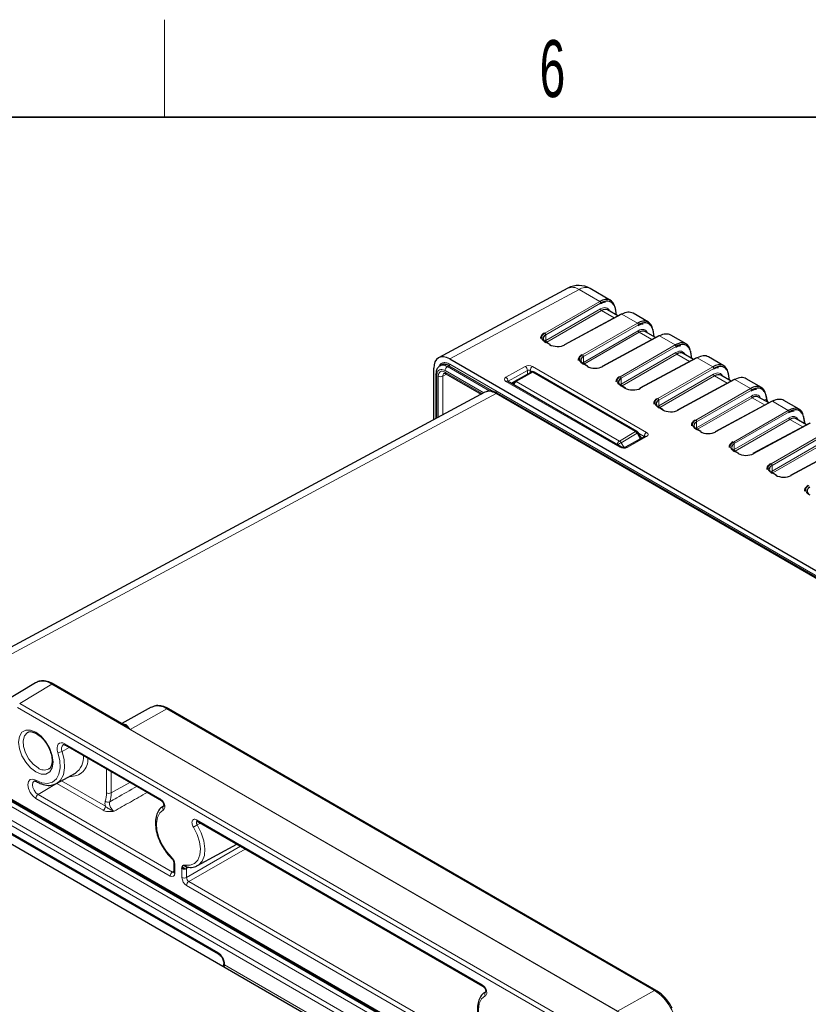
# Paper-space layout 'Blatt4' of a CAD drawing. Header units: millimetres. Extents: x 5 to 418, y 2 to 292.
# Tile 57 of 59: x 256 to 304, y 228 to 288. Entities that reach past the tile are written whole.
import ezdxf

# ---------------------------------------------------------------- set-up
doc = ezdxf.new("R2010")
doc.units = ezdxf.units.MM
doc.layers.add('SLD-0', color=7, linetype='Continuous')
doc.styles.add('SLDTEXTSTYLE0', font='TXT', dxfattribs={"width": 0.605})

psp = doc.layouts.new('Blatt4')

# ---------------------------------------------------------------- linework, layer by layer
at = {"color": 7, "linetype": 'Continuous', "lineweight": 25}
for p, q in [((289.558, 272), (281.604, 267.723)), ((292.182, 271.252), (290.921, 271.98)), ((292.633, 270.299), (292, 270.664)), ((292.546, 270.349), (292.476, 270.773)), ((292.831, 270.405), (289.337, 268.527)), ((294.502, 269.913), (293.564, 270.454)), ((294.952, 268.96), (294.319, 269.325)), ((294.865, 269.01), (294.795, 269.434)), ((288.462, 268.54), (288.184, 268.7)), ((295.151, 269.067), (291.657, 267.188)), ((296.821, 268.574), (295.883, 269.115)), ((297.185, 267.671), (297.115, 268.095)), ((282.292, 267.647), (307.37, 253.17)), ((297.47, 267.728), (293.976, 265.849)), ((297.271, 267.621), (296.638, 267.987)), ((299.14, 267.235), (298.203, 267.776)), ((281.302, 263.914), (281.302, 267.076)), ((281.768, 267.275), (281.681, 267.223)), ((290.781, 267.201), (290.504, 267.361)), ((281.438, 266.724), (281.438, 266.728)), ((281.438, 266.724), (281.438, 263.987)), ((282.048, 266.743), (284.226, 265.486)), ((292.852, 262.228), (285.838, 266.277)), ((286.083, 266.167), (286.283, 266.282)), ((286.283, 266.282), (287.291, 266.844)), ((293.803, 263.198), (287.489, 266.843)), ((299.789, 266.389), (296.295, 264.51)), ((299.591, 266.282), (298.957, 266.648)), ((299.502, 266.345), (299.434, 266.756)), ((301.46, 265.896), (300.522, 266.437)), ((293.101, 265.862), (292.823, 266.023)), ((284.447, 265.605), (253.786, 249.13)), ((338.374, 234.858), (285.231, 265.536)), ((302.109, 265.05), (298.615, 263.171)), ((301.91, 264.943), (301.277, 265.309)), ((301.782, 265.246), (301.753, 265.417)), ((303.779, 264.557), (302.841, 265.098)), ((295.42, 264.523), (295.142, 264.684)), ((304.229, 263.604), (303.596, 263.97)), ((304.14, 263.667), (304.073, 264.078)), ((297.739, 263.184), (297.461, 263.345)), ((304.428, 263.711), (300.934, 261.832)), ((294.295, 262.887), (293.107, 262.225)), ((294.076, 262.778), (293.876, 263.124)), ((294.082, 262.768), (294.076, 262.778)), ((306.747, 262.372), (303.253, 260.493)), ((300.059, 261.845), (299.781, 262.006)), ((302.378, 260.507), (302.1, 260.667)), ((256.806, 247.745), (254.851, 246.56)), ((262.24, 245.171), (257.921, 247.664)), ((263.935, 246.244), (262.114, 245.244)), ((294.973, 228.841), (264.992, 246.149)), ((247.821, 244.865), (303.259, 212.862)), ((258.661, 243.907), (264.522, 240.524)), ((258.664, 243.906), (258.661, 243.907)), ((258.112, 241.56), (259.262, 242.191)), ((250.152, 241.419), (268.062, 231.08)), ((264.639, 240.148), (264.716, 240.194)), ((264.697, 240.185), (264.669, 240.168)), ((297.362, 213.56), (252.362, 239.538)), ((266.759, 239.233), (284.321, 229.094)), ((266.781, 236.508), (269.188, 237.83)), ((265.319, 236.678), (265.319, 236.117)), ((265.996, 236.309), (265.83, 236.405)), ((266.117, 236.424), (266.12, 236.424)), ((268.386, 230.518), (268.386, 230.496)), ((284.438, 228.719), (284.515, 228.764)), ((284.496, 228.755), (284.468, 228.738))]:
    psp.add_line(p, q, dxfattribs=at)
at = {"color": 7, "linetype": 'Continuous', "lineweight": 18}
for p, q in [((290.239, 271.92), (282.292, 267.647)), ((291.511, 271.186), (290.239, 271.92)), ((288.137, 269.238), (291.511, 271.186)), ((291.568, 271.088), (288.193, 269.14)), ((288.193, 268.78), (291.56, 270.724)), ((291.617, 270.626), (288.25, 268.682)), ((292.4, 270.174), (291.617, 270.626)), ((292.514, 270.367), (292.455, 270.727)), ((292.87, 270.401), (289.376, 268.522)), ((293.83, 269.847), (292.87, 270.401)), ((290.456, 267.899), (293.83, 269.847)), ((293.887, 269.749), (290.513, 267.801)), ((290.513, 267.441), (293.88, 269.385)), ((293.936, 269.287), (290.569, 267.343)), ((294.72, 268.835), (293.936, 269.287)), ((294.833, 269.028), (294.774, 269.389)), ((288.423, 268.537), (288.145, 268.697)), ((288.193, 268.78), (288.193, 269.14)), ((295.19, 269.062), (291.695, 267.183)), ((296.15, 268.508), (295.19, 269.062)), ((292.775, 266.56), (296.15, 268.508)), ((296.206, 268.41), (292.832, 266.462)), ((290.513, 267.441), (290.513, 267.801)), ((292.832, 266.103), (296.199, 268.046)), ((296.256, 267.948), (292.889, 266.005)), ((297.509, 267.723), (294.015, 265.844)), ((297.039, 267.496), (296.256, 267.948)), ((297.153, 267.689), (297.093, 268.05)), ((298.469, 267.169), (297.509, 267.723)), ((284.376, 265.566), (282.004, 266.936)), ((282.231, 267.231), (282.144, 267.18)), ((282.144, 267.18), (284.75, 265.676)), ((285.004, 265.63), (282.231, 267.231)), ((282.287, 267.328), (308.224, 252.355)), ((285.74, 266.526), (286.928, 267.187)), ((287.067, 266.941), (285.879, 266.279)), ((287.067, 266.719), (287.067, 266.941)), ((287.357, 266.867), (287.237, 266.936)), ((287.237, 266.936), (287.237, 266.814)), ((287.38, 267.183), (294.395, 263.133)), ((290.742, 267.198), (290.465, 267.358)), ((295.095, 265.221), (298.469, 267.169)), ((298.526, 267.071), (295.151, 265.123)), ((281.496, 266.643), (281.496, 264.019)), ((281.582, 264.065), (281.582, 266.59)), ((282.097, 266.715), (281.863, 266.588)), ((281.863, 266.588), (281.863, 264.216)), ((282.006, 266.835), (284.287, 265.518)), ((292.754, 262.219), (285.74, 266.269)), ((285.879, 266.279), (285.879, 266.253)), ((287.389, 266.833), (286.382, 266.271)), ((286.382, 266.271), (292.73, 262.606)), ((293.703, 263.188), (287.389, 266.833)), ((292.832, 266.103), (292.832, 266.462)), ((295.151, 264.764), (298.518, 266.707)), ((298.575, 266.609), (295.208, 264.666)), ((299.828, 266.384), (296.334, 264.506)), ((299.358, 266.157), (298.575, 266.609)), ((299.472, 266.351), (299.413, 266.711)), ((300.788, 265.83), (299.828, 266.384)), ((286.083, 266.167), (286.059, 266.149)), ((293.062, 265.859), (292.784, 266.019)), ((297.414, 263.882), (300.788, 265.83)), ((300.845, 265.732), (297.471, 263.784)), ((285.134, 265.528), (254.336, 248.98)), ((338.276, 234.849), (285.134, 265.528)), ((295.151, 264.764), (295.151, 265.123)), ((297.471, 263.425), (300.838, 265.368)), ((300.894, 265.27), (297.527, 263.327)), ((301.678, 264.818), (300.894, 265.27)), ((301.76, 265.201), (301.614, 265.114)), ((301.76, 265.201), (301.732, 265.372)), ((295.381, 264.52), (295.103, 264.68)), ((302.147, 265.045), (298.653, 263.167)), ((299.733, 262.543), (303.108, 264.491)), ((303.108, 264.491), (302.147, 265.045)), ((303.164, 264.393), (299.79, 262.445)), ((299.79, 262.086), (303.157, 264.029)), ((303.213, 263.932), (299.847, 261.988)), ((303.997, 263.479), (303.213, 263.932)), ((304.111, 263.673), (304.051, 264.033)), ((297.7, 263.181), (297.422, 263.341)), ((297.471, 263.425), (297.471, 263.784)), ((304.467, 263.706), (300.973, 261.828)), ((292.73, 262.606), (293.703, 263.188)), ((293.805, 263.083), (292.832, 262.502)), ((294.395, 262.877), (293.207, 262.215)), ((293.712, 262.562), (294.005, 262.737)), ((293.876, 263.124), (293.805, 263.083)), ((294.005, 262.737), (293.805, 263.083)), ((294.251, 262.887), (293.894, 263.093)), ((294.076, 262.778), (294.005, 262.737)), ((294.005, 262.737), (294.01, 262.728)), ((294.251, 262.862), (294.251, 262.887)), ((302.053, 261.204), (305.427, 263.152)), ((305.483, 263.054), (302.109, 261.106)), ((302.109, 260.747), (305.476, 262.691)), ((292.832, 262.502), (293.006, 262.2)), ((299.79, 262.086), (299.79, 262.445)), ((305.533, 262.593), (302.166, 260.649)), ((306.786, 262.367), (303.292, 260.489)), ((300.02, 261.842), (299.742, 262.002)), ((302.109, 260.747), (302.109, 261.106)), ((302.339, 260.503), (302.061, 260.663)), ((257.818, 247.653), (255.839, 246.47)), ((297.416, 224.793), (257.818, 247.653)), ((257.823, 247.656), (262.632, 244.88)), ((255.839, 246.47), (295.437, 223.611)), ((295.298, 223.367), (255.7, 246.227)), ((262.632, 244.88), (264.894, 246.141)), ((294.876, 228.833), (264.894, 246.141)), ((247.78, 244.956), (303.217, 212.953)), ((262.632, 244.88), (292.613, 227.572)), ((304.068, 211.995), (248.631, 243.998)), ((248.77, 244.241), (304.067, 212.319)), ((258.62, 243.999), (264.481, 240.615)), ((303.217, 211.326), (247.78, 243.329)), ((247.919, 243.573), (303.356, 211.569)), ((258.887, 243.777), (258.447, 243.527)), ((261.178, 240.981), (261.178, 242.454)), ((261.458, 242.292), (261.458, 240.979)), ((250.11, 241.511), (268.021, 231.172)), ((258.106, 241.565), (256.97, 240.886)), ((260.969, 239.912), (258.114, 241.561)), ((258.401, 241.719), (261.108, 240.156)), ((262.616, 241.624), (261.458, 240.979)), ((256.97, 240.886), (265.234, 236.115)), ((263.677, 241.007), (263.657, 241.023)), ((263.677, 241.007), (263.681, 241.009)), ((264.554, 240.501), (263.677, 241.007)), ((265.095, 235.872), (256.831, 240.643)), ((266.717, 239.324), (284.28, 229.186)), ((266.959, 239.117), (266.76, 239.014)), ((266.101, 235.779), (269.421, 237.696)), ((269.7, 237.53), (266.242, 235.534)), ((269.7, 237.53), (269.704, 237.532)), ((284.353, 229.071), (269.7, 237.53)), ((265.234, 236.115), (265.319, 236.168)), ((265.378, 236.596), (265.378, 236.035)), ((265.82, 235.78), (265.82, 236.341)), ((265.859, 236.324), (265.821, 236.346)), ((265.901, 236.518), (266.113, 236.396)), ((266.232, 236.411), (266.101, 236.34)), ((266.101, 236.34), (266.101, 235.779)), ((266.242, 235.534), (285.033, 224.686)), ((284.894, 224.442), (266.103, 235.29)), ((268.445, 230.437), (268.445, 230.414)), ((268.445, 230.414), (285.098, 220.8)), ((292.613, 227.572), (294.876, 228.833))]:
    psp.add_line(p, q, dxfattribs=at)
at = {"color": 7, "linetype": 'Continuous', "lineweight": 25, "flags": 128}
for points in [[(299.502, 266.345), (299.502, 266.34), (299.502, 266.333)], [(286.082, 266.166), (286.06, 266.151), (286.058, 266.15)], [(304.14, 263.667), (304.141, 263.662), (304.141, 263.656)], [(256.872, 241.674), (256.872, 241.674), (256.869, 241.676)]]:
    psp.add_lwpolyline(points, dxfattribs=at)
at = {"color": 7, "linetype": 'Continuous', "lineweight": 18, "flags": 128}
for points in [[(292.832, 262.502), (292.802, 262.485), (292.77, 262.466), (292.736, 262.446), (292.702, 262.427), (292.669, 262.408), (292.638, 262.39), (292.611, 262.374), (292.605, 262.371)], [(256.831, 242.266), (256.503, 242.515), (256.208, 242.859), (255.973, 243.266), (255.822, 243.694), (255.77, 244.103), (255.822, 244.451), (255.973, 244.706), (256.208, 244.841), (256.503, 244.844), (256.831, 244.715), (257.159, 244.466), (257.454, 244.121), (257.689, 243.715), (257.84, 243.286), (257.892, 242.878), (257.84, 242.53), (257.689, 242.275), (257.454, 242.14), (257.159, 242.136), (256.831, 242.266)], [(256.318, 244.695), (256.296, 244.681), (256.131, 244.484), (256.056, 244.189), (256.081, 243.826), (256.203, 243.436), (256.408, 243.06), (256.674, 242.74), (256.972, 242.51)], [(258.181, 243.45), (258.143, 243.606), (258.135, 243.752), (258.157, 243.877), (258.209, 243.975), (258.287, 244.038), (258.385, 244.064), (258.499, 244.051), (258.62, 243.999)], [(256.831, 241.765), (257.203, 241.605), (257.552, 241.563), (257.855, 241.643), (258.094, 241.839), (258.253, 242.14), (258.322, 242.525), (258.298, 242.971), (258.181, 243.45)], [(258.447, 243.527), (258.575, 243.003), (258.602, 242.514), (258.526, 242.092), (258.352, 241.763), (258.117, 241.562)], [(256.831, 240.643), (256.645, 240.793), (256.487, 241.006), (256.382, 241.248), (256.345, 241.485), (256.382, 241.678), (256.487, 241.799), (256.645, 241.83), (256.831, 241.765)], [(256.728, 241.708), (256.726, 241.706), (256.652, 241.62), (256.625, 241.483), (256.652, 241.316), (256.726, 241.144), (256.838, 240.993), (256.97, 240.886)], [(264.674, 239.939), (264.452, 239.755), (264.307, 239.471), (264.248, 239.107), (264.279, 238.687), (264.399, 238.238), (264.599, 237.791), (264.866, 237.376), (265.182, 237.02)], [(266.016, 236.539), (266.332, 236.53), (266.599, 236.636), (266.799, 236.852), (266.919, 237.163), (266.951, 237.547), (266.892, 237.979), (266.746, 238.431), (266.524, 238.871)], [(266.76, 239.014), (267.005, 238.528), (267.166, 238.029), (267.231, 237.552), (267.196, 237.128), (267.064, 236.785), (266.843, 236.546), (266.763, 236.499)], [(269.7, 237.53), (269.673, 237.549), (269.671, 237.551)], [(284.473, 228.509), (284.251, 228.325), (284.106, 228.042), (284.047, 227.677), (284.078, 227.257), (284.198, 226.808), (284.398, 226.361), (284.665, 225.946), (284.981, 225.59)]]:
    psp.add_lwpolyline(points, dxfattribs=at)
at = {"color": 7, "linetype": 'Continuous', "lineweight": 25}
for centre, radius, start, end in [((290.221, 270.767), 1.4, 60.00269, 118.26557), ((292.433, 270.764), 0.044, 11.48, 63.10992), ((292.847, 270.369), 0.0395, 53.60191, 112.96519), ((294.752, 269.425), 0.044, 11.48, 63.10992), ((295.166, 269.03), 0.0395, 53.60191, 112.96519), ((288.445, 268.504), 0.0396, 65.36022, 124.60414), ((289.353, 268.49), 0.0395, 53.60191, 112.96519), ((297.072, 268.086), 0.044, 11.48, 63.10992), ((297.485, 267.691), 0.0395, 53.60191, 112.96519), ((287.389, 266.67), 0.2, 60.00269, 119.1388), ((290.765, 267.165), 0.0396, 65.36022, 124.60414), ((291.672, 267.152), 0.0395, 53.60191, 112.96519), ((299.391, 266.747), 0.044, 11.48, 63.10992), ((299.805, 266.352), 0.0395, 53.60191, 112.96519), ((293.084, 265.826), 0.0396, 65.36022, 124.60414), ((293.991, 265.813), 0.0395, 53.60191, 112.96519), ((301.71, 265.408), 0.044, 11.48, 63.10992), ((302.124, 265.013), 0.0395, 53.60191, 112.96519), ((295.403, 264.487), 0.0396, 65.36022, 124.60414), ((296.311, 264.474), 0.0395, 53.60191, 112.96519), ((304.03, 264.069), 0.044, 11.48, 63.10992), ((293.703, 263.024), 0.2, 30.00252, 60.00269), ((297.723, 263.148), 0.0396, 65.36022, 124.60414), ((298.63, 263.135), 0.0395, 53.60191, 112.96519), ((300.042, 261.809), 0.0396, 65.36022, 124.60414), ((300.949, 261.796), 0.0395, 53.60191, 112.96519), ((302.361, 260.471), 0.0396, 65.36022, 124.60414), ((303.269, 260.457), 0.0395, 53.60191, 112.96519), ((265.962, 236.615), 0.308, 242.65648, 296.76622), ((266.154, 236.56), 0.14, 188.52484, 254.73264)]:
    psp.add_arc(centre, radius, start, end, dxfattribs=at)
at = {"color": 7, "linetype": 'Continuous', "lineweight": 18}
for centre, radius, start, end in [((289.828, 271.363), 0.692, 53.60191, 112.96519), ((290.632, 271.35), 0.693, 65.33229, 124.63207), ((291.448, 271.084), 0.119, 1.72152, 58.27848), ((291.68, 270.728), 0.119, 181.72152, 238.27848), ((292.427, 270.768), 0.0493, 304.21163, 5.03558), ((293.768, 269.745), 0.119, 1.72152, 58.27848), ((293.999, 269.389), 0.119, 181.72152, 238.27848), ((294.746, 269.429), 0.0493, 304.21163, 5.03558), ((288.074, 269.136), 0.119, 1.72152, 58.27848), ((288.168, 268.664), 0.0396, 65.36022, 124.60414), ((288.313, 268.784), 0.119, 181.72152, 238.27848), ((296.087, 268.406), 0.119, 1.72152, 58.27848), ((297.066, 268.09), 0.0493, 304.21163, 5.03558), ((290.393, 267.797), 0.119, 1.72152, 58.27848), ((296.318, 268.05), 0.119, 181.72152, 238.27848), ((282.311, 266.922), 0.308, 122.91809, 177.3706), ((282.164, 267.334), 0.123, 302.91809, 357.3706), ((286.764, 266.933), 0.303, 1.58347, 57.26691), ((287.543, 266.923), 0.307, 121.9772, 177.4454), ((290.487, 267.325), 0.0396, 65.36022, 124.60414), ((290.632, 267.445), 0.119, 181.72152, 238.27848), ((298.406, 267.067), 0.119, 1.72152, 58.27848), ((281.533, 266.731), 0.096, 184.09434, 247.2258), ((281.724, 266.863), 0.308, 242.65648, 296.76622), ((282.105, 266.824), 0.0988, 173.76303, 234.92479), ((285.576, 266.271), 0.303, 1.58347, 57.26691), ((285.796, 266.187), 0.099, 65.36022, 124.60414), ((286.386, 266.135), 0.18, 125.0418, 207.44895), ((286.55, 266.01), 0.311, 122.81131, 173.61212), ((286.323, 266.193), 0.0976, 53.25708, 114.08543), ((287.33, 266.755), 0.0976, 53.25708, 114.08543), ((287.447, 266.751), 0.101, 65.69288, 125.61758), ((292.713, 266.458), 0.119, 1.72152, 58.27848), ((298.638, 266.711), 0.119, 181.72152, 238.27848), ((299.385, 266.751), 0.0493, 304.21163, 5.03558), ((292.806, 265.987), 0.0396, 65.36022, 124.60414), ((292.951, 266.106), 0.119, 181.72152, 238.27848), ((300.726, 265.728), 0.119, 1.72152, 58.27848), ((285.19, 265.446), 0.099, 65.35414, 124.58522), ((295.032, 265.119), 0.119, 1.72152, 58.27848), ((300.957, 265.372), 0.119, 181.72152, 238.27848), ((301.704, 265.413), 0.0493, 304.21163, 5.03558), ((301.732, 265.242), 0.0493, 304.21163, 5.03558), ((295.126, 264.648), 0.0396, 65.36022, 124.60414), ((295.271, 264.767), 0.119, 181.72152, 238.27848), ((303.045, 264.389), 0.119, 1.72152, 58.27848), ((297.351, 263.781), 0.119, 1.72152, 58.27848), ((303.276, 264.033), 0.119, 181.72152, 238.27848), ((304.024, 264.074), 0.0493, 304.21163, 5.03558), ((297.445, 263.309), 0.0396, 65.36022, 124.60414), ((297.59, 263.428), 0.119, 181.72152, 238.27848), ((293.761, 263.106), 0.101, 65.69288, 125.61758), ((293.555, 262.942), 0.287, 29.47073, 58.96593), ((294.557, 262.873), 0.307, 121.9772, 177.4454), ((294.336, 262.794), 0.101, 54.63713, 113.91254), ((292.899, 262.345), 0.311, 122.81131, 173.61212), ((292.582, 262.361), 0.287, 29.47073, 58.96593), ((292.811, 262.138), 0.0989, 65.19275, 124.6183), ((293.148, 262.132), 0.101, 54.63777, 113.90476), ((299.671, 262.442), 0.119, 1.72152, 58.27848), ((299.909, 262.089), 0.119, 181.72152, 238.27848), ((299.764, 261.97), 0.0396, 65.36022, 124.60414), ((301.99, 261.103), 0.119, 1.72152, 58.27848), ((302.084, 260.631), 0.0396, 65.36022, 124.60414), ((302.229, 260.75), 0.119, 181.72152, 238.27848), ((257.239, 246.894), 0.954, 52.64308, 116.99717), ((257.241, 246.866), 0.981, 53.6183, 115.93767), ((257.915, 247.491), 0.189, 119.13117, 120.86345), ((257.88, 247.574), 0.099, 65.36022, 124.60414), ((264.323, 245.34), 0.983, 54.47319, 113.27203), ((264.951, 246.059), 0.099, 65.36022, 124.60414), ((258.754, 243.687), 0.346, 132.16479, 207.6305), ((258.718, 243.988), 0.0988, 173.76303, 234.92479), ((258.154, 244.046), 0.596, 272.53993, 299.4462), ((258.545, 243.178), 1.22, 305.99324, 4.40978), ((259.006, 243.025), 1.034, 264.46654, 4.89418), ((257.35, 243.011), 0.627, 232.91632, 295.25919), ((256.933, 241.756), 0.102, 174.68609, 231.45586), ((257.139, 240.629), 0.308, 123.22971, 177.34769), ((259.608, 240.96), 1.571, 342.21189, 0.76639), ((261.32, 241.254), 0.308, 242.65648, 296.76622), ((259.742, 240.956), 1.717, 342.21189, 0.76639), ((261.275, 240.657), 0.247, 225.80809, 294.25561), ((264.579, 240.604), 0.0985, 173.70703, 235.54312), ((260.8, 240.17), 0.308, 303.22971, 357.34769), ((264.832, 240.044), 0.189, 127.50215, 213.69155), ((266.816, 239.313), 0.0988, 173.76303, 234.92479), ((269.74, 233.857), 5.957, 120.01818, 122.67231), ((265.233, 236.991), 0.0586, 150.51177, 215.97533), ((265.415, 236.685), 0.0957, 183.29393, 247.27374), ((265.403, 235.858), 0.308, 123.22971, 177.34769), ((265.415, 236.124), 0.0961, 184.12934, 247.1908), ((265.962, 236.054), 0.308, 242.65648, 296.76622), ((266.411, 235.276), 0.308, 123.22971, 177.34769), ((268.116, 231.16), 0.096, 172.79598, 236.05434), ((268.482, 230.526), 0.0962, 184.50157, 247.15347), ((268.482, 230.502), 0.0958, 183.44041, 247.25929), ((284.378, 229.175), 0.0985, 173.70703, 235.54312), ((284.631, 228.614), 0.189, 127.50215, 213.69155), ((294.932, 228.751), 0.099, 65.37571, 124.60282), ((293.266, 226.316), 2.988, 2.60548, 57.39452)]:
    psp.add_arc(centre, radius, start, end, dxfattribs=at)
at = {"color": 7, "linetype": 'Continuous', "lineweight": 25}
for centre, major_axis, ratio, start_param, end_param in [((291.494, 270.032), (0.683, 1.222), 0.567804, 5.664277, 7.043087), ((291.552, 270), (0.643, 1.153), 0.567218, 6.008824, 7.042622), ((291.607, 269.967), (0.389, 0.699), 0.566193, 6.273948, 7.041811), ((292.853, 269.248), (0.717, 1.202), 0.586803, 0.008503, 0.776367), ((293.813, 268.694), (0.683, 1.222), 0.567804, 5.664277, 7.043087), ((293.871, 268.661), (0.643, 1.153), 0.567218, 6.008824, 7.042622), ((293.927, 268.628), (0.389, 0.699), 0.566193, 6.273948, 7.041811), ((288.625, 268.899), (0.6, -0.01), 0.565757, 2.383153, 3.936496), ((288.625, 268.54), (0.6, -0.008), 0.568489, 2.380984, 2.590407), ((295.172, 267.909), (0.717, 1.202), 0.586803, 0.008503, 0.776367), ((296.133, 267.355), (0.683, 1.222), 0.567804, 5.664277, 7.043087), ((288.904, 268.804), (0.68, -0.01), 0.567125, 3.935417, 5.48876), ((296.19, 267.323), (0.643, 1.153), 0.567218, 6.008824, 7.042622), ((282.292, 266.504), (-0.7, 1.213), 0.577206, 5.498021, 7.068512), ((290.944, 267.56), (0.6, -0.01), 0.565757, 2.383153, 3.936496), ((296.246, 267.289), (0.389, 0.699), 0.566193, 6.273948, 7.041811), ((297.491, 266.57), (0.717, 1.202), 0.586803, 0.008503, 0.776367), ((290.944, 267.201), (0.6, -0.008), 0.568489, 2.380984, 2.590407), ((291.223, 267.466), (0.68, -0.01), 0.567125, 3.935417, 5.48876), ((298.452, 266.016), (0.683, 1.222), 0.567804, 5.664277, 7.043087), ((298.51, 265.984), (0.643, 1.153), 0.567218, 6.008824, 7.042622), ((293.264, 266.221), (0.6, -0.01), 0.565757, 2.383153, 3.936496), ((298.565, 265.95), (0.389, 0.699), 0.566193, 6.273948, 7.041811), ((299.811, 265.231), (0.717, 1.202), 0.586803, 0.008503, 0.776367), ((285.132, 264.383), (-0.695, 1.216), 0.577273, 5.500542, 6.268088), ((293.264, 265.862), (0.6, -0.008), 0.568489, 2.380984, 2.590407), ((293.542, 266.127), (0.68, -0.01), 0.567125, 3.935417, 5.48876), ((300.771, 264.677), (0.683, 1.222), 0.567804, 5.664277, 7.043087), ((300.829, 264.645), (0.643, 1.153), 0.567218, 6.008824, 7.042622), ((295.583, 264.882), (0.6, -0.01), 0.565757, 2.383153, 3.936496), ((300.884, 264.611), (0.389, 0.699), 0.566193, 6.273948, 7.041811), ((302.313, 264.955), (-0.48, 0.626), 0.469328, 0.720972, 1.205714), ((302.13, 263.892), (0.717, 1.202), 0.586803, 0.008503, 0.776367), ((295.583, 264.523), (0.6, -0.008), 0.568489, 2.380984, 2.590407), ((295.862, 264.788), (0.68, -0.01), 0.567125, 3.935417, 5.48876), ((303.091, 263.338), (0.683, 1.222), 0.567804, 5.664277, 7.043087), ((303.148, 263.306), (0.643, 1.153), 0.567218, 6.008824, 7.042622), ((303.204, 263.273), (0.389, 0.699), 0.566193, 6.273948, 7.041811), ((297.902, 263.543), (0.6, -0.01), 0.565757, 2.383153, 3.936496), ((297.902, 263.184), (0.6, -0.008), 0.568489, 2.380984, 2.590407), ((298.181, 263.449), (0.68, -0.01), 0.567125, 3.935417, 5.48876), ((300.222, 262.204), (0.6, -0.01), 0.565757, 2.383153, 3.936496), ((300.222, 261.845), (0.6, -0.008), 0.568489, 2.380984, 2.590407), ((300.5, 262.11), (0.68, -0.01), 0.567125, 3.935417, 5.48876), ((302.541, 260.865), (0.6, -0.01), 0.565757, 2.383153, 3.936496), ((302.541, 260.506), (0.6, -0.008), 0.568489, 2.380984, 2.590407), ((302.82, 260.771), (0.68, -0.01), 0.567125, 3.935417, 5.48876), ((304.86, 259.527), (0.6, -0.01), 0.565757, 2.383153, 3.936496)]:
    psp.add_ellipse(centre, major_axis=major_axis, ratio=ratio, start_param=start_param, end_param=end_param, dxfattribs=at)
at = {"color": 7, "linetype": 'Continuous', "lineweight": 18}
for centre, major_axis, ratio, start_param, end_param in [((291.55, 269.999), (0.429, 0.769), 0.567218, 5.847759, 7.042622), ((291.552, 270), (0.643, 1.153), 0.567218, 5.663812, 6.008824), ((293.869, 268.66), (0.429, 0.769), 0.567218, 5.847759, 7.042622), ((293.871, 268.661), (0.643, 1.153), 0.567218, 5.663812, 6.008824), ((288.626, 268.965), (0.68, -0.01), 0.567125, 2.382074, 3.935417), ((296.188, 267.321), (0.429, 0.769), 0.567218, 5.847759, 7.042622), ((296.19, 267.323), (0.643, 1.153), 0.567218, 5.663812, 6.008824), ((290.945, 267.626), (0.68, -0.01), 0.567125, 2.382074, 3.935417), ((282.007, 266.345), (-0.3, 0.52), 0.577206, 5.498021, 7.068512), ((287.154, 267.057), (0.32, -0.005), 0.567125, 0.793824, 2.36462), ((287.152, 266.892), (0.12, -0.005), 0.549843, 0.806585, 2.377382), ((298.51, 265.984), (0.643, 1.153), 0.567218, 5.663812, 6.008824), ((282.148, 266.426), (-0.205, 0.344), 0.576943, 6.261428, 7.059805), ((285.966, 266.395), (0.32, -0.005), 0.567125, 2.36462, 3.935417), ((285.964, 266.23), (0.12, -0.005), 0.549843, 2.377382, 2.818523), ((293.265, 266.287), (0.68, -0.01), 0.567125, 2.382074, 3.935417), ((298.508, 265.982), (0.429, 0.769), 0.567218, 5.847759, 7.042622), ((300.829, 264.645), (0.643, 1.153), 0.567218, 5.663812, 6.008824), ((295.584, 264.948), (0.68, -0.01), 0.567125, 2.382074, 3.935417), ((300.827, 264.644), (0.429, 0.769), 0.567218, 5.847759, 7.042622), ((297.903, 263.609), (0.68, -0.01), 0.567125, 2.382074, 3.935417), ((303.146, 263.305), (0.429, 0.769), 0.567218, 5.847759, 7.042622), ((303.148, 263.306), (0.643, 1.153), 0.567218, 5.663812, 6.008824), ((294.166, 262.843), (0.12, -0.005), 0.549843, 0.423171, 0.806585), ((294.169, 263.007), (0.32, -0.005), 0.567125, 5.506213, 7.077009), ((292.981, 262.346), (0.32, -0.005), 0.567125, 3.935417, 5.506213), ((300.223, 262.27), (0.68, -0.01), 0.567125, 2.382074, 3.935417), ((302.542, 260.931), (0.68, -0.01), 0.567125, 2.382074, 3.935417), ((304.861, 259.592), (0.68, -0.01), 0.567125, 2.382074, 3.935417), ((265.095, 236.199), (-0.2, 0.347), 0.577206, 2.356428, 3.92692), ((265.237, 236.28), (-0.095, 0.176), 0.576503, 2.373814, 3.170071), ((266.103, 235.617), (-0.2, 0.346), 0.577557, 0.785632, 2.356124), ((266.245, 235.698), (-0.1, 0.173), 0.598058, 0.785633, 2.356125), ((268.021, 230.682), (-0.3, 0.52), 0.577557, 3.927224, 5.497716), ((268.308, 230.329), (0.095, 0.176), 0.556897, 4.708813, 5.481434)]:
    psp.add_ellipse(centre, major_axis=major_axis, ratio=ratio, start_param=start_param, end_param=end_param, dxfattribs=at)
at = {"color": 7, "linetype": 'Continuous', "lineweight": 25}
for points, knots in [([(291.55, 271.05), (291.596, 271.075), (291.71, 271.136), (291.809, 271.145), (291.869, 271.151)], [0, 0, 0, 0, 0.402646, 1, 1, 1, 1]), ([(293.869, 269.711), (293.915, 269.736), (294.029, 269.797), (294.129, 269.807), (294.188, 269.812)], [0, 0, 0, 0, 0.402646, 1, 1, 1, 1]), ([(288.096, 269.241), (288.059, 269.217), (287.965, 269.154), (287.874, 269.034), (287.874, 268.936), (287.873, 268.897)], [0, 0, 0, 0, 0.277388, 0.709439, 1, 1, 1, 1]), ([(296.189, 268.373), (296.235, 268.397), (296.349, 268.458), (296.448, 268.468), (296.508, 268.473)], [0, 0, 0, 0, 0.402646, 1, 1, 1, 1]), ([(290.415, 267.902), (290.378, 267.878), (290.284, 267.815), (290.194, 267.695), (290.193, 267.597), (290.193, 267.558)], [0, 0, 0, 0, 0.277388, 0.709439, 1, 1, 1, 1]), ([(281.663, 267.21), (281.611, 267.164), (281.506, 267.072), (281.443, 266.888), (281.443, 266.77), (281.443, 266.728)], [0, 0, 0, 0, 0.383141, 0.775232, 1, 1, 1, 1]), ([(282.231, 267.231), (282.231, 267.231), (282.157, 267.273), (282.012, 267.325), (281.851, 267.329), (281.789, 267.277), (281.774, 267.265)], [0, 0, 0, 0, 0.000033, 0.429805, 0.858889, 1, 1, 1, 1]), ([(298.508, 267.034), (298.554, 267.058), (298.668, 267.119), (298.767, 267.129), (298.827, 267.134)], [0, 0, 0, 0, 0.402646, 1, 1, 1, 1]), ([(281.948, 266.772), (281.948, 266.772), (281.949, 266.774), (281.956, 266.778), (282.01, 266.764), (282.041, 266.747), (282.048, 266.743)], [0, 0, 0, 0, 0.053386, 0.546136, 0.902846, 1, 1, 1, 1]), ([(285.838, 266.277), (285.833, 266.281), (285.827, 266.285), (285.828, 266.283), (285.829, 266.283)], [0, 0, 0, 0, 0.795049, 1, 1, 1, 1]), ([(292.735, 266.563), (292.698, 266.539), (292.604, 266.476), (292.513, 266.357), (292.512, 266.258), (292.512, 266.219)], [0, 0, 0, 0, 0.2773885, 0.7094385, 1, 1, 1, 1]), ([(285.231, 265.536), (285.175, 265.565), (285.021, 265.644), (284.789, 265.7), (284.63, 265.659), (284.563, 265.642)], [0, 0, 0, 0, 0.254077, 0.686878, 1, 1, 1, 1]), ([(300.827, 265.695), (300.873, 265.719), (300.987, 265.78), (301.087, 265.79), (301.146, 265.795)], [0, 0, 0, 0, 0.402646, 1, 1, 1, 1]), ([(295.054, 265.224), (295.017, 265.2), (294.923, 265.137), (294.832, 265.018), (294.832, 264.919), (294.831, 264.88)], [0, 0, 0, 0, 0.277388, 0.709439, 1, 1, 1, 1]), ([(301.834, 264.987), (301.83, 264.994), (301.787, 265.07), (301.773, 265.139), (301.76, 265.201)], [0, 0, 0, 0, 0.091487, 1, 1, 1, 1]), ([(303.147, 264.356), (303.192, 264.38), (303.306, 264.441), (303.406, 264.451), (303.465, 264.457)], [0, 0, 0, 0, 0.402646, 1, 1, 1, 1]), ([(297.373, 263.885), (297.336, 263.861), (297.242, 263.798), (297.152, 263.679), (297.151, 263.58), (297.151, 263.541)], [0, 0, 0, 0, 0.277388, 0.709439, 1, 1, 1, 1]), ([(294.302, 262.891), (294.303, 262.892), (294.304, 262.893), (294.299, 262.889), (294.295, 262.887)], [0, 0, 0, 0, 0.363971, 1, 1, 1, 1]), ([(293.107, 262.225), (293.1, 262.221), (293.086, 262.215), (293.048, 262.204), (292.999, 262.198), (292.945, 262.2), (292.897, 262.209), (292.866, 262.22), (292.856, 262.226), (292.852, 262.228)], [0, 0, 0, 0, 0.1399671, 0.2812157, 0.4379432, 0.6070315, 0.7791452, 0.9212762, 1, 1, 1, 1]), ([(299.692, 262.547), (299.656, 262.522), (299.562, 262.459), (299.471, 262.34), (299.47, 262.242), (299.47, 262.202)], [0, 0, 0, 0, 0.277388, 0.709439, 1, 1, 1, 1]), ([(302.012, 261.208), (301.975, 261.183), (301.881, 261.121), (301.79, 261.001), (301.79, 260.903), (301.789, 260.863)], [0, 0, 0, 0, 0.277388, 0.709439, 1, 1, 1, 1]), ([(304.331, 259.869), (304.294, 259.844), (304.2, 259.782), (304.11, 259.662), (304.109, 259.564), (304.109, 259.524)], [0, 0, 0, 0, 0.277388, 0.709439, 1, 1, 1, 1]), ([(257.921, 247.664), (257.855, 247.699), (257.663, 247.801), (257.359, 247.875), (257.042, 247.866), (256.884, 247.774), (256.816, 247.734)], [0, 0, 0, 0, 0.170774, 0.495995, 0.782079, 1, 1, 1, 1]), ([(264.992, 246.149), (264.927, 246.184), (264.737, 246.284), (264.437, 246.354), (264.144, 246.347), (264.006, 246.266), (263.956, 246.236)], [0, 0, 0, 0, 0.1812444, 0.526431, 0.8289599, 1, 1, 1, 1]), ([(256.325, 244.686), (256.349, 244.703), (256.416, 244.749), (256.584, 244.746), (256.831, 244.661), (257.104, 244.473), (257.369, 244.193), (257.593, 243.85), (257.754, 243.478), (257.836, 243.116), (257.837, 242.801), (257.759, 242.577), (257.687, 242.471), (257.625, 242.453), (257.615, 242.45)], [0, 0, 0, 0, 0.054008, 0.144967, 0.233128, 0.327232, 0.421345, 0.516135, 0.611174, 0.705623, 0.798757, 0.890656, 0.983518, 1, 1, 1, 1]), ([(258.523, 243.94), (258.529, 243.945), (258.539, 243.952), (258.61, 243.935), (258.652, 243.912), (258.661, 243.907)], [0, 0, 0, 0, 0.50135, 0.885258, 1, 1, 1, 1]), ([(256.729, 241.706), (256.731, 241.708), (256.738, 241.714), (256.77, 241.72), (256.84, 241.688), (256.872, 241.674)], [0, 0, 0, 0, 0.151465, 0.611211, 1, 1, 1, 1]), ([(256.872, 241.674), (256.943, 241.636), (257.147, 241.527), (257.486, 241.436), (257.844, 241.435), (258.033, 241.533), (258.113, 241.574)], [0, 0, 0, 0, 0.161956, 0.470267, 0.776503, 1, 1, 1, 1]), ([(264.523, 240.523), (264.533, 240.517), (264.554, 240.503), (264.598, 240.46), (264.643, 240.4), (264.681, 240.327), (264.701, 240.258), (264.707, 240.207), (264.703, 240.18), (264.702, 240.18), (264.702, 240.18)], [0, 0, 0, 0, 0.105024, 0.230362, 0.371828, 0.522082, 0.67111, 0.79573, 0.911746, 1, 1, 1, 1]), ([(264.637, 240.141), (264.612, 240.125), (264.495, 240.052), (264.341, 239.846), (264.212, 239.511), (264.173, 239.105), (264.225, 238.649), (264.369, 238.172), (264.578, 237.721), (264.764, 237.461), (264.851, 237.341)], [0, 0, 0, 0, 0.036197, 0.168781, 0.303006, 0.443076, 0.58706, 0.731533, 0.875665, 1, 1, 1, 1]), ([(266.732, 239.244), (266.733, 239.244), (266.736, 239.244), (266.752, 239.235), (266.76, 239.231)], [0, 0, 0, 0, 0.551685, 1, 1, 1, 1]), ([(264.851, 237.341), (264.864, 237.321), (264.96, 237.175), (265.081, 237.058), (265.186, 236.957)], [0, 0, 0, 0, 0.134032, 1, 1, 1, 1]), ([(265.186, 236.955), (265.193, 236.948), (265.216, 236.928), (265.255, 236.874), (265.293, 236.802), (265.314, 236.735), (265.32, 236.691), (265.319, 236.681), (265.319, 236.679)], [0, 0, 0, 0, 0.100255, 0.318721, 0.550987, 0.782692, 0.970554, 1, 1, 1, 1]), ([(265.319, 236.117), (265.318, 236.106), (265.317, 236.088), (265.317, 236.089), (265.317, 236.089)], [0, 0, 0, 0, 0.588062, 1, 1, 1, 1]), ([(265.82, 236.341), (265.823, 236.376), (265.83, 236.446), (265.878, 236.515), (265.943, 236.547), (265.994, 236.541), (266.016, 236.539)], [0, 0, 0, 0, 0.268162, 0.536326, 0.804465, 1, 1, 1, 1]), ([(266.131, 236.424), (266.122, 236.413), (266.104, 236.393), (266.102, 236.357), (266.101, 236.34)], [0, 0, 0, 0, 0.499969, 1, 1, 1, 1]), ([(266.117, 236.425), (266.185, 236.415), (266.376, 236.388), (266.603, 236.408), (266.727, 236.491), (266.755, 236.51)], [0, 0, 0, 0, 0.299691, 0.844632, 1, 1, 1, 1]), ([(268.062, 231.08), (268.085, 231.065), (268.137, 231.031), (268.225, 230.938), (268.308, 230.811), (268.365, 230.674), (268.385, 230.575), (268.386, 230.53), (268.386, 230.518)], [0, 0, 0, 0, 0.147487, 0.337141, 0.539403, 0.747043, 0.933502, 1, 1, 1, 1]), ([(268.386, 230.496), (268.385, 230.481), (268.384, 230.45), (268.366, 230.385), (268.344, 230.341), (268.333, 230.318)], [0, 0, 0, 0, 0.315845, 0.64885, 1, 1, 1, 1]), ([(284.322, 229.093), (284.332, 229.087), (284.353, 229.073), (284.397, 229.031), (284.442, 228.97), (284.48, 228.897), (284.5, 228.828), (284.506, 228.777), (284.502, 228.75), (284.501, 228.75), (284.501, 228.75)], [0, 0, 0, 0, 0.105024, 0.230362, 0.371828, 0.522082, 0.67111, 0.79573, 0.911746, 1, 1, 1, 1]), ([(295.96, 227.759), (295.898, 227.872), (295.755, 228.129), (295.459, 228.474), (295.184, 228.713), (295.018, 228.814), (294.973, 228.841)], [0, 0, 0, 0, 0.245924, 0.563645, 0.883056, 1, 1, 1, 1]), ([(284.436, 228.711), (284.411, 228.695), (284.294, 228.623), (284.139, 228.416), (284.011, 228.081), (283.972, 227.675), (284.024, 227.219), (284.168, 226.742), (284.377, 226.291), (284.563, 226.032), (284.65, 225.911)], [0, 0, 0, 0, 0.036197, 0.168781, 0.303006, 0.443076, 0.58706, 0.731533, 0.875665, 1, 1, 1, 1])]:
    psp.add_open_spline(points, degree=3, knots=knots, dxfattribs=at)
at = {"color": 7, "linetype": 'Continuous', "lineweight": 18}
for points, knots in [([(282.004, 266.936), (281.966, 266.955), (281.871, 267.002), (281.728, 267.014), (281.599, 266.955), (281.513, 266.829), (281.502, 266.705), (281.496, 266.643)], [0, 0, 0, 0, 0.144179, 0.35662, 0.574262, 0.787153, 1, 1, 1, 1]), ([(281.641, 267.186), (281.654, 267.222), (281.694, 267.33), (281.837, 267.417), (282.046, 267.44), (282.206, 267.366), (282.287, 267.328)], [0, 0, 0, 0, 0.142658, 0.427343, 0.713492, 1, 1, 1, 1]), ([(281.673, 267.206), (281.713, 267.23), (281.804, 267.284), (281.975, 267.263), (282.095, 267.204), (282.144, 267.18)], [0, 0, 0, 0, 0.3191063, 0.7252927, 1, 1, 1, 1]), ([(262.178, 245.207), (262.217, 245.209), (262.311, 245.215), (262.42, 245.141), (262.531, 245.031), (262.599, 244.932), (262.631, 244.881), (262.632, 244.88)], [0, 0, 0, 0, 0.1963, 0.469316, 0.749946, 0.995025, 1, 1, 1, 1]), ([(262.632, 244.88), (262.631, 244.881), (262.578, 244.927), (262.468, 245.019), (262.341, 245.112), (262.263, 245.157), (262.246, 245.167)], [0, 0, 0, 0, 0.008533, 0.41509, 0.870413, 1, 1, 1, 1]), ([(261.376, 240.432), (261.522, 240.514), (262.077, 240.829), (262.633, 241.145), (263.043, 241.378)], [0, 0, 0, 0, 0.261762, 1, 1, 1, 1]), ([(263.677, 241.007), (263.334, 240.812), (262.657, 240.425), (261.98, 240.039), (261.645, 239.849)], [0, 0, 0, 0, 0.506614, 1, 1, 1, 1]), ([(261.108, 240.156), (261.096, 240.216), (261.07, 240.337), (261.092, 240.432), (261.103, 240.48)], [0, 0, 0, 0, 0.494483, 1, 1, 1, 1]), ([(261.376, 240.432), (261.369, 240.399), (261.355, 240.335), (261.374, 240.213), (261.422, 240.088), (261.496, 239.974), (261.575, 239.893), (261.626, 239.861), (261.645, 239.849)], [0, 0, 0, 0, 0.178857, 0.357685, 0.536444, 0.715167, 0.893923, 1, 1, 1, 1]), ([(264.481, 240.615), (264.513, 240.593), (264.576, 240.549), (264.661, 240.444), (264.725, 240.324), (264.762, 240.199), (264.767, 240.085), (264.74, 239.989), (264.697, 239.956), (264.674, 239.939)], [0, 0, 0, 0, 0.141395, 0.282795, 0.424082, 0.565233, 0.706326, 0.847464, 1, 1, 1, 1]), ([(261.645, 239.849), (261.644, 239.849), (261.608, 239.845), (261.482, 239.831), (261.297, 239.823), (261.098, 239.853), (261.012, 239.893), (260.969, 239.912)], [0, 0, 0, 0, 0.003542, 0.154419, 0.540239, 0.769617, 1, 1, 1, 1]), ([(261.108, 240.156), (261.134, 240.135), (261.189, 240.091), (261.331, 240.001), (261.481, 239.906), (261.605, 239.86), (261.644, 239.849), (261.645, 239.849)], [0, 0, 0, 0, 0.162024, 0.354565, 0.790531, 0.995844, 1, 1, 1, 1]), ([(266.524, 238.871), (266.503, 238.911), (266.461, 238.991), (266.432, 239.115), (266.434, 239.225), (266.469, 239.31), (266.531, 239.359), (266.617, 239.37), (266.683, 239.34), (266.717, 239.324)], [0, 0, 0, 0, 0.141395, 0.282795, 0.424082, 0.565233, 0.706326, 0.847464, 1, 1, 1, 1]), ([(266.744, 239.24), (266.739, 239.236), (266.723, 239.226), (266.711, 239.189), (266.71, 239.135), (266.726, 239.073), (266.748, 239.034), (266.76, 239.014)], [0, 0, 0, 0, 0.099054, 0.323803, 0.548857, 0.774308, 1, 1, 1, 1]), ([(265.182, 237.02), (265.212, 236.988), (265.27, 236.925), (265.335, 236.804), (265.372, 236.69), (265.376, 236.624), (265.378, 236.596)], [0, 0, 0, 0, 0.268162, 0.536326, 0.804465, 1, 1, 1, 1]), ([(284.28, 229.186), (284.312, 229.164), (284.375, 229.12), (284.46, 229.014), (284.524, 228.894), (284.561, 228.769), (284.566, 228.656), (284.539, 228.559), (284.496, 228.526), (284.473, 228.509)], [0, 0, 0, 0, 0.141395, 0.282795, 0.424082, 0.565233, 0.706326, 0.847464, 1, 1, 1, 1])]:
    psp.add_open_spline(points, degree=3, knots=knots, dxfattribs=at)
at = {"layer": 'SLD-0', "lineweight": 18}
psp.add_line((264.75, 282.5), (264.75, 288.5), dxfattribs=at)
at = {"layer": 'SLD-0', "lineweight": 35}
psp.add_line((408, 282.5), (26, 282.5), dxfattribs=at)

# ---------------------------------------------------------------- texts
at = {"layer": 'SLD-0', "insert": (288.603, 287.243), "char_height": 3.5, "attachment_point": 2, "style": 'SLDTEXTSTYLE0'}
psp.add_mtext('6', dxfattribs=at)

doc.saveas('drawing.dxf')
